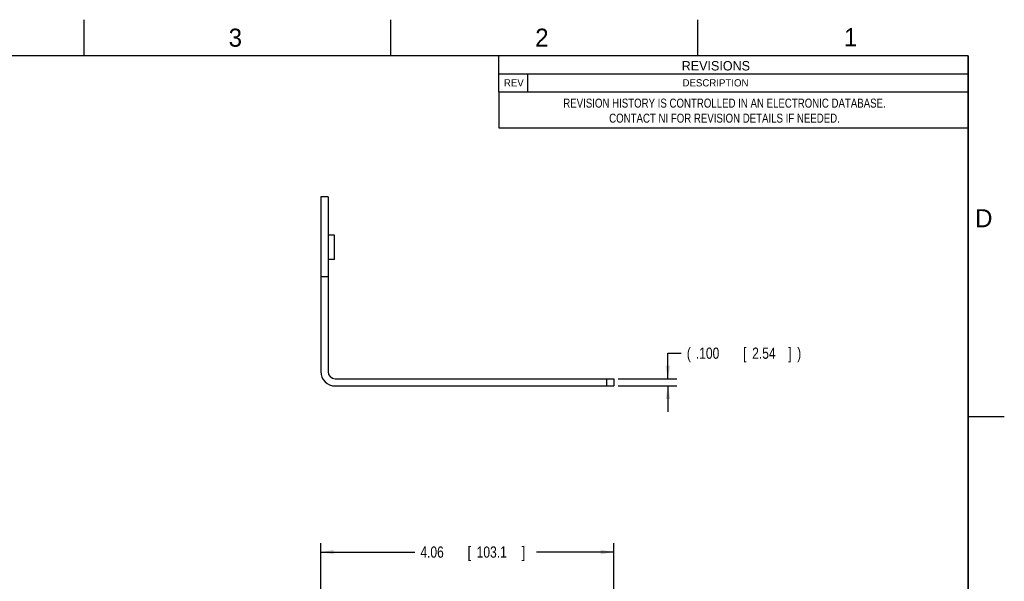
# Model space of a CAD drawing. Header units: inches. Extents: x 0 to 34, y 0 to 22.
# Tile 67 of 67: x 20.4 to 34, y 14.2 to 22. Entities that reach past the tile are written whole.
import ezdxf
from ezdxf.enums import TextEntityAlignment as Align

# ---------------------------------------------------------------- set-up
doc = ezdxf.new("R2010")
doc.units = ezdxf.units.IN
doc.header["$LTSCALE"] = 1.87
doc.header["$MEASUREMENT"] = 0
doc.layers.get('0').update_dxf_attribs({"linetype": 'CONTINUOUS'})
for name, color, linetype in [('DETAIL', 7, 'CONTINUOUS'), ('DIMENSIONS', 7, 'CONTINUOUS'), ('REF_DIM', 7, 'CONTINUOUS')]:
    doc.layers.add(name, color=color, linetype=linetype)
doc.styles.get("Standard").update_dxf_attribs({"font": 'txt', "width": 0.8})
doc.dimstyles.new('DIMSTYLE_1', dxfattribs={"dimtxt": 0.156, "dimasz": 0.18, "dimexe": 0.18, "dimexo": 0.0625, "dimgap": 0.09, "dimtad": 0, "dimtih": 1, "dimtoh": 1, "dimzin": 4, "dimdsep": 46, "dimtxsty": 'STANDARD', "dimblk": '_FILLED', "dimblk1": '_FILLED', "dimblk2": '_FILLED', "dimcen": 0.09, "dimadec": 0, "dimazin": 0, "dimtp": 0.01, "dimtm": 0.01, "dimtfac": 1, "dimtofl": 0, "dimtmove": 0, "dimatfit": 3, "dimldrblk": '_FILLED', "dimfxl": 1, "dimtolj": 1, "dimtzin": 4, "dimarcsym": 0})

# ---------------------------------------------------------------- blocks, each defined once
blk = doc.blocks.new('_FILLED')
at = {"color": 0, "linetype": 'BYBLOCK'}
blk.add_solid([(0, 0), (-1, 0.174), (-1, -0.174)], dxfattribs=at)
blk = doc.blocks.new('*D7')
at = {"layer": 'DIMENSIONS', "color": 2, "linetype": 'CONTINUOUS'}
for p, q in [((24.534, 12.434), (24.534, 14.747)), ((28.591, 12.377), (28.591, 14.747)), ((24.534, 14.622), (25.834, 14.622)), ((28.591, 14.622), (27.519, 14.622))]:
    blk.add_line(p, q, dxfattribs=at)
at = {"layer": 'DIMENSIONS', "color": 2, "linetype": 'CONTINUOUS', "xscale": 0.18, "yscale": 0.18, "zscale": 0.18, "rotation": 180}
blk.add_blockref('_FILLED', (24.534, 14.622), dxfattribs=at)
at = {"layer": 'DIMENSIONS', "color": 2, "linetype": 'CONTINUOUS', "xscale": 0.18, "yscale": 0.18, "zscale": 0.18}
blk.add_blockref('_FILLED', (28.591, 14.622), dxfattribs=at)
at = {"layer": 'DIMENSIONS', "color": 2, "linetype": 'CONTINUOUS', "width": 0.8}
for s, p in [('4.06', (25.912, 14.544)), ('[', (26.567, 14.544)), ('103.1', (26.692, 14.544)), (']', (27.316, 14.544))]:
    blk.add_text(s, height=0.156, dxfattribs=at).set_placement(p)
blk = doc.blocks.new('*D15')
at = {"layer": 'REF_DIM', "color": 2, "linetype": 'CONTINUOUS'}
for p, q in [((29.341, 17.024), (29.341, 17.378)), ((29.341, 17.378), (29.525, 17.378)), ((28.654, 17.024), (29.466, 17.024)), ((28.654, 16.924), (29.466, 16.924)), ((29.341, 16.924), (29.341, 16.564))]:
    blk.add_line(p, q, dxfattribs=at)
at = {"layer": 'REF_DIM', "color": 2, "linetype": 'CONTINUOUS', "xscale": 0.18, "yscale": 0.18, "zscale": 0.18}
for p, rotation in [((29.341, 17.024), 270), ((29.341, 16.924), 90)]:
    blk.add_blockref('_FILLED', p, dxfattribs=dict(at, rotation=rotation))
at = {"layer": 'REF_DIM', "color": 2, "linetype": 'CONTINUOUS', "width": 0.8}
for s, p in [('(', (29.603, 17.3)), ('.100', (29.728, 17.3)), ('[', (30.383, 17.3)), ('2.54', (30.508, 17.3)), (']', (31.007, 17.3)), (')', (31.132, 17.3))]:
    blk.add_text(s, height=0.156, dxfattribs=at).set_placement(p)

msp = doc.modelspace()

# ---------------------------------------------------------------- linework, layer by layer
at = {"color": 2, "linetype": 'CONTINUOUS'}
for p, q in [((27, 21), (33.4995, 21)), ((27, 21), (27, 20.5)), ((33.4995, 21), (33.4995, 20.5)), ((27, 20.5), (33.4995, 20.5))]:
    msp.add_line(p, q, dxfattribs=at)
at = {"color": 7, "linetype": 'CONTINUOUS'}
for p, q in [((24.5337, 19.546), (24.5337, 17.124)), ((24.6337, 19.546), (24.5337, 19.546)), ((24.7237, 19.016), (24.6337, 19.016)), ((24.7237, 18.676), (24.7237, 19.016)), ((24.7237, 18.676), (24.6337, 18.676)), ((24.6337, 18.4383), (24.5337, 18.4383)), ((24.7337, 16.924), (28.5913, 16.924)), ((28.4913, 17.024), (28.4913, 16.924)), ((28.5913, 17.024), (28.5913, 16.924))]:
    msp.add_line(p, q, dxfattribs=at)
at = {"color": 3, "linetype": 'CONTINUOUS'}
for p, q in [((24.6337, 19.546), (24.6337, 17.124)), ((24.7337, 17.024), (28.5913, 17.024))]:
    msp.add_line(p, q, dxfattribs=at)
at = {"color": 7, "linetype": 'CONTINUOUS'}
msp.add_arc((24.7337, 17.124), 0.2, 180, 270, dxfattribs=at)
at = {"color": 3, "linetype": 'CONTINUOUS'}
msp.add_arc((24.7337, 17.124), 0.1, 180, 270, dxfattribs=at)
at = {"layer": 'DETAIL', "color": 2, "linetype": 'CONTINUOUS'}
for p, q in [((21.25, 22), (21.25, 21.5)), ((25.5, 22), (25.5, 21.5)), ((29.75, 22), (29.75, 21.5)), ((27, 21), (27, 21.5)), ((27, 21.25), (33.5, 21.25)), ((27.4, 21), (27.4, 21.25)), ((27, 21), (33.5, 21)), ((33.5, 16.5), (34, 16.5))]:
    msp.add_line(p, q, dxfattribs=at)
at = {"layer": 'DETAIL', "color": 7, "linetype": 'CONTINUOUS', "const_width": 0.02}
for points in [[(33.5, 21.5), (0.5, 21.5)], [(33.5, 0.5), (33.5, 21.5)]]:
    msp.add_lwpolyline(points, dxfattribs=at)

# ---------------------------------------------------------------- texts
at = {"color": 7, "linetype": 'CONTINUOUS', "insert": (30.1247, 20.9062), "char_height": 0.125, "width": 5.7, "attachment_point": 2}
msp.add_mtext('REVISION HISTORY IS CONTROLLED IN AN ELECTRONIC DATABASE.\\PCONTACT NI FOR REVISION DETAILS IF NEEDED.', dxfattribs=at)
at = {"layer": 'DETAIL', "color": 2, "linetype": 'CONTINUOUS'}
for s, p in [('3', (23.2569, 21.6259)), ('2', (27.5025, 21.6262)), ('1', (31.7781, 21.6326)), ('D', (33.5947, 19.1236))]:
    msp.add_text(s, height=0.25, dxfattribs=at).set_placement(p)
for s, height, p in [('REVISIONS', 0.13, (30.0052, 21.2962)), ('REV', 0.1, (27.2069, 21.075)), ('DESCRIPTION', 0.1, (30, 21.075))]:
    msp.add_text(s, height=height, dxfattribs=at).set_placement(p, align=Align.CENTER)

# ---------------------------------------------------------------- dimensions: what is measured, and where the dimension line sits
at = {"layer": 'DIMENSIONS', "color": 2, "linetype": 'CONTINUOUS'}
dim = msp.add_linear_dim(base=(28.5913, 14.6218), p1=(24.5337, 12.4343), p2=(28.5913, 12.3768), dimstyle='DIMSTYLE_1', dxfattribs=at)
dim.commit()
dim.dimension.update_dxf_attribs({"geometry": '*D7', "text_midpoint": (26.6764, 14.6218), "dimtype": 160})
at = {"layer": 'REF_DIM', "color": 2, "linetype": 'CONTINUOUS'}
dim = msp.add_linear_dim(base=(29.3413, 17.024), p1=(28.6538, 16.924), p2=(28.6538, 17.024), angle=90, dimstyle='DIMSTYLE_1', dxfattribs=at)
dim.commit()
dim.dimension.update_dxf_attribs({"geometry": '*D15', "text_midpoint": (30.43, 17.3781), "dimtype": 160})

doc.saveas('drawing.dxf')
